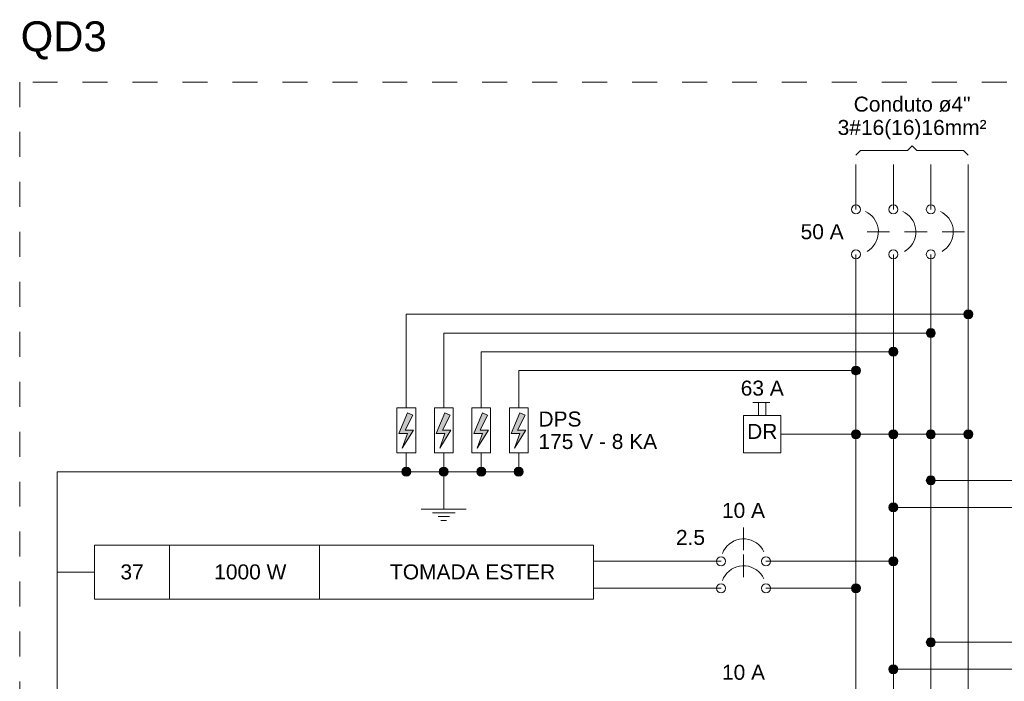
# Model space of a CAD drawing. Header units: feet. Extents: x -18 to 1038, y -110 to 48.
# Tile 94 of 199: x 93.08 to 98.01, y -4.68 to -1.37. Entities that reach past the tile are written whole.
import ezdxf

# ---------------------------------------------------------------- set-up
doc = ezdxf.new("R2010")
doc.units = ezdxf.units.FT
doc.header["$MEASUREMENT"] = 0
doc.linetypes.add('JIS_02_1.2', pattern=[0.25, 0.125, -0.125])
for name, color, linetype, lineweight in [('DI-Barramento Fase 1', 6, 'Continuous', 5), ('DI-Barramento Fase 2', 6, 'Continuous', 5), ('DI-Barramento Fase 3', 6, 'Continuous', 5), ('DI-Barramento Neutro', 6, 'Continuous', 5), ('DI-Disjuntor', 1, 'Continuous', 5), ('DI-Fios', 3, 'Continuous', 5), ('DI-Linhas do diagrama', 9, 'Continuous', 5), ('DI-Pontilhado', 7, 'JIS_02_1.2', 5), ('DI-Textos do diagrama', 7, 'Continuous', 5), ('DI-Títulos', 3, 'Continuous', 5)]:
    doc.layers.add(name, color=color, linetype=linetype, lineweight=lineweight)
doc.styles.add('Arial', font='arial.ttf')

msp = doc.modelspace()

# ---------------------------------------------------------------- hatches: boundary and pattern name
at = {"layer": 'DI-Barramento Neutro', "linetype": 'Continuous'}
msp.add_hatch(color=256, dxfattribs=at).paths.add_polyline_path([(97.2878, -3.446), (97.2877, -3.444), (97.2875, -3.4421), (97.2871, -3.4402), (97.2865, -3.4383), (97.2857, -3.4365), (97.2848, -3.4347), (97.2838, -3.4331), (97.2826, -3.4315), (97.2812, -3.4301), (97.2798, -3.4287), (97.2782, -3.4275), (97.2766, -3.4265), (97.2748, -3.4256), (97.273, -3.4248), (97.2712, -3.4242), (97.2692, -3.4238), (97.2673, -3.4236), (97.2653, -3.4235), (97.2634, -3.4236), (97.2614, -3.4238), (97.2595, -3.4242), (97.2576, -3.4248), (97.2558, -3.4256), (97.2541, -3.4265), (97.2524, -3.4275), (97.2509, -3.4287), (97.2494, -3.4301), (97.2481, -3.4315), (97.2469, -3.4331), (97.2458, -3.4347), (97.2449, -3.4365), (97.2442, -3.4383), (97.2436, -3.4402), (97.2432, -3.4421), (97.2429, -3.444), (97.2428, -3.446), (97.2429, -3.4479), (97.2432, -3.4499), (97.2436, -3.4518), (97.2442, -3.4537), (97.2449, -3.4555), (97.2458, -3.4572), (97.2469, -3.4589), (97.2481, -3.4604), (97.2494, -3.4619), (97.2509, -3.4632), (97.2524, -3.4644), (97.2541, -3.4655), (97.2558, -3.4664), (97.2576, -3.4671), (97.2595, -3.4677), (97.2614, -3.4681), (97.2634, -3.4684), (97.2653, -3.4685), (97.2673, -3.4684), (97.2692, -3.4681), (97.2712, -3.4677), (97.273, -3.4671), (97.2748, -3.4664), (97.2766, -3.4655), (97.2782, -3.4644), (97.2798, -3.4632), (97.2812, -3.4619), (97.2826, -3.4604), (97.2838, -3.4589), (97.2848, -3.4572), (97.2857, -3.4555), (97.2865, -3.4537), (97.2871, -3.4518), (97.2875, -3.4499), (97.2877, -3.4479)])
at = {"layer": 'DI-Fios', "linetype": 'Continuous'}
for points in [[(97.8503, -2.846), (97.8502, -2.844), (97.85, -2.8421), (97.8496, -2.8402), (97.849, -2.8383), (97.8482, -2.8365), (97.8473, -2.8347), (97.8463, -2.8331), (97.8451, -2.8315), (97.8437, -2.8301), (97.8423, -2.8287), (97.8407, -2.8275), (97.8391, -2.8265), (97.8373, -2.8256), (97.8355, -2.8248), (97.8337, -2.8242), (97.8317, -2.8238), (97.8298, -2.8236), (97.8278, -2.8235), (97.8259, -2.8236), (97.8239, -2.8238), (97.822, -2.8242), (97.8201, -2.8248), (97.8183, -2.8256), (97.8166, -2.8265), (97.8149, -2.8275), (97.8134, -2.8287), (97.8119, -2.8301), (97.8106, -2.8315), (97.8094, -2.8331), (97.8083, -2.8347), (97.8074, -2.8365), (97.8067, -2.8383), (97.8061, -2.8402), (97.8057, -2.8421), (97.8054, -2.844), (97.8053, -2.846), (97.8054, -2.8479), (97.8057, -2.8499), (97.8061, -2.8518), (97.8067, -2.8537), (97.8074, -2.8555), (97.8083, -2.8572), (97.8094, -2.8589), (97.8106, -2.8604), (97.8119, -2.8619), (97.8134, -2.8632), (97.8149, -2.8644), (97.8166, -2.8655), (97.8183, -2.8664), (97.8201, -2.8671), (97.822, -2.8677), (97.8239, -2.8681), (97.8259, -2.8684), (97.8278, -2.8685), (97.8298, -2.8684), (97.8317, -2.8681), (97.8337, -2.8677), (97.8355, -2.8671), (97.8373, -2.8664), (97.8391, -2.8655), (97.8407, -2.8644), (97.8423, -2.8632), (97.8437, -2.8619), (97.8451, -2.8604), (97.8463, -2.8589), (97.8473, -2.8572), (97.8482, -2.8555), (97.849, -2.8537), (97.8496, -2.8518), (97.85, -2.8499), (97.8502, -2.8479)], [(97.6628, -2.9397), (97.6627, -2.9378), (97.6625, -2.9358), (97.6621, -2.9339), (97.6615, -2.932), (97.6607, -2.9302), (97.6598, -2.9285), (97.6588, -2.9268), (97.6576, -2.9253), (97.6562, -2.9238), (97.6548, -2.9225), (97.6532, -2.9213), (97.6516, -2.9202), (97.6498, -2.9193), (97.648, -2.9186), (97.6462, -2.918), (97.6442, -2.9176), (97.6423, -2.9173), (97.6403, -2.9172), (97.6384, -2.9173), (97.6364, -2.9176), (97.6345, -2.918), (97.6326, -2.9186), (97.6308, -2.9193), (97.6291, -2.9202), (97.6274, -2.9213), (97.6259, -2.9225), (97.6244, -2.9238), (97.6231, -2.9253), (97.6219, -2.9268), (97.6208, -2.9285), (97.6199, -2.9302), (97.6192, -2.932), (97.6186, -2.9339), (97.6182, -2.9358), (97.6179, -2.9378), (97.6178, -2.9397), (97.6179, -2.9417), (97.6182, -2.9436), (97.6186, -2.9455), (97.6192, -2.9474), (97.6199, -2.9492), (97.6208, -2.951), (97.6219, -2.9526), (97.6231, -2.9542), (97.6244, -2.9556), (97.6259, -2.957), (97.6274, -2.9582), (97.6291, -2.9592), (97.6308, -2.9601), (97.6326, -2.9609), (97.6345, -2.9615), (97.6364, -2.9619), (97.6384, -2.9621), (97.6403, -2.9622), (97.6423, -2.9621), (97.6442, -2.9619), (97.6462, -2.9615), (97.648, -2.9609), (97.6498, -2.9601), (97.6516, -2.9592), (97.6532, -2.9582), (97.6548, -2.957), (97.6562, -2.9556), (97.6576, -2.9542), (97.6588, -2.9526), (97.6598, -2.951), (97.6607, -2.9492), (97.6615, -2.9474), (97.6621, -2.9455), (97.6625, -2.9436), (97.6627, -2.9417)], [(97.4753, -3.0335), (97.4752, -3.0315), (97.475, -3.0296), (97.4746, -3.0277), (97.474, -3.0258), (97.4732, -3.024), (97.4723, -3.0222), (97.4713, -3.0206), (97.4701, -3.019), (97.4687, -3.0176), (97.4673, -3.0162), (97.4657, -3.015), (97.4641, -3.014), (97.4623, -3.0131), (97.4605, -3.0123), (97.4587, -3.0117), (97.4567, -3.0113), (97.4548, -3.0111), (97.4528, -3.011), (97.4509, -3.0111), (97.4489, -3.0113), (97.447, -3.0117), (97.4451, -3.0123), (97.4433, -3.0131), (97.4416, -3.014), (97.4399, -3.015), (97.4384, -3.0162), (97.4369, -3.0176), (97.4356, -3.019), (97.4344, -3.0206), (97.4333, -3.0222), (97.4324, -3.024), (97.4317, -3.0258), (97.4311, -3.0277), (97.4307, -3.0296), (97.4304, -3.0315), (97.4303, -3.0335), (97.4304, -3.0354), (97.4307, -3.0374), (97.4311, -3.0393), (97.4317, -3.0412), (97.4324, -3.043), (97.4333, -3.0447), (97.4344, -3.0464), (97.4356, -3.0479), (97.4369, -3.0494), (97.4384, -3.0507), (97.4399, -3.0519), (97.4416, -3.053), (97.4433, -3.0539), (97.4451, -3.0546), (97.447, -3.0552), (97.4489, -3.0556), (97.4509, -3.0559), (97.4528, -3.056), (97.4548, -3.0559), (97.4567, -3.0556), (97.4587, -3.0552), (97.4605, -3.0546), (97.4623, -3.0539), (97.4641, -3.053), (97.4657, -3.0519), (97.4673, -3.0507), (97.4687, -3.0494), (97.4701, -3.0479), (97.4713, -3.0464), (97.4723, -3.0447), (97.4732, -3.043), (97.474, -3.0412), (97.4746, -3.0393), (97.475, -3.0374), (97.4752, -3.0354)], [(97.2878, -3.1272), (97.2877, -3.1253), (97.2875, -3.1233), (97.2871, -3.1214), (97.2865, -3.1195), (97.2857, -3.1177), (97.2848, -3.116), (97.2838, -3.1143), (97.2826, -3.1128), (97.2812, -3.1113), (97.2798, -3.11), (97.2782, -3.1088), (97.2766, -3.1077), (97.2748, -3.1068), (97.273, -3.1061), (97.2712, -3.1055), (97.2692, -3.1051), (97.2673, -3.1048), (97.2653, -3.1047), (97.2634, -3.1048), (97.2614, -3.1051), (97.2595, -3.1055), (97.2576, -3.1061), (97.2558, -3.1068), (97.2541, -3.1077), (97.2524, -3.1088), (97.2509, -3.11), (97.2494, -3.1113), (97.2481, -3.1128), (97.2469, -3.1143), (97.2458, -3.116), (97.2449, -3.1177), (97.2442, -3.1195), (97.2436, -3.1214), (97.2432, -3.1233), (97.2429, -3.1253), (97.2428, -3.1272), (97.2429, -3.1292), (97.2432, -3.1311), (97.2436, -3.133), (97.2442, -3.1349), (97.2449, -3.1367), (97.2458, -3.1385), (97.2469, -3.1401), (97.2481, -3.1417), (97.2494, -3.1431), (97.2509, -3.1445), (97.2524, -3.1457), (97.2541, -3.1467), (97.2558, -3.1476), (97.2576, -3.1484), (97.2595, -3.149), (97.2614, -3.1494), (97.2634, -3.1496), (97.2653, -3.1497), (97.2673, -3.1496), (97.2692, -3.1494), (97.2712, -3.149), (97.273, -3.1484), (97.2748, -3.1476), (97.2766, -3.1467), (97.2782, -3.1457), (97.2798, -3.1445), (97.2812, -3.1431), (97.2826, -3.1417), (97.2838, -3.1401), (97.2848, -3.1385), (97.2857, -3.1367), (97.2865, -3.1349), (97.2871, -3.133), (97.2875, -3.1311), (97.2877, -3.1292)], [(95.0378, -3.6335), (95.0377, -3.6315), (95.0375, -3.6296), (95.0371, -3.6277), (95.0365, -3.6258), (95.0357, -3.624), (95.0348, -3.6222), (95.0338, -3.6206), (95.0326, -3.619), (95.0312, -3.6176), (95.0298, -3.6162), (95.0282, -3.615), (95.0266, -3.614), (95.0248, -3.6131), (95.023, -3.6123), (95.0212, -3.6117), (95.0192, -3.6113), (95.0173, -3.6111), (95.0153, -3.611), (95.0134, -3.6111), (95.0114, -3.6113), (95.0095, -3.6117), (95.0076, -3.6123), (95.0058, -3.6131), (95.0041, -3.614), (95.0024, -3.615), (95.0009, -3.6162), (94.9994, -3.6176), (94.9981, -3.619), (94.9969, -3.6206), (94.9958, -3.6222), (94.9949, -3.624), (94.9942, -3.6258), (94.9936, -3.6277), (94.9932, -3.6296), (94.9929, -3.6315), (94.9928, -3.6335), (94.9929, -3.6354), (94.9932, -3.6374), (94.9936, -3.6393), (94.9942, -3.6412), (94.9949, -3.643), (94.9958, -3.6447), (94.9969, -3.6464), (94.9981, -3.6479), (94.9994, -3.6494), (95.0009, -3.6507), (95.0024, -3.6519), (95.0041, -3.653), (95.0058, -3.6539), (95.0076, -3.6546), (95.0095, -3.6552), (95.0114, -3.6556), (95.0134, -3.6559), (95.0153, -3.656), (95.0173, -3.6559), (95.0192, -3.6556), (95.0212, -3.6552), (95.023, -3.6546), (95.0248, -3.6539), (95.0266, -3.653), (95.0282, -3.6519), (95.0298, -3.6507), (95.0312, -3.6494), (95.0326, -3.6479), (95.0338, -3.6464), (95.0348, -3.6447), (95.0357, -3.643), (95.0365, -3.6412), (95.0371, -3.6393), (95.0375, -3.6374), (95.0377, -3.6354)], [(95.2253, -3.6335), (95.2252, -3.6315), (95.225, -3.6296), (95.2246, -3.6277), (95.224, -3.6258), (95.2232, -3.624), (95.2223, -3.6222), (95.2213, -3.6206), (95.2201, -3.619), (95.2187, -3.6176), (95.2173, -3.6162), (95.2157, -3.615), (95.2141, -3.614), (95.2123, -3.6131), (95.2105, -3.6123), (95.2087, -3.6117), (95.2067, -3.6113), (95.2048, -3.6111), (95.2028, -3.611), (95.2009, -3.6111), (95.1989, -3.6113), (95.197, -3.6117), (95.1951, -3.6123), (95.1933, -3.6131), (95.1916, -3.614), (95.1899, -3.615), (95.1884, -3.6162), (95.1869, -3.6176), (95.1856, -3.619), (95.1844, -3.6206), (95.1833, -3.6222), (95.1824, -3.624), (95.1817, -3.6258), (95.1811, -3.6277), (95.1807, -3.6296), (95.1804, -3.6315), (95.1803, -3.6335), (95.1804, -3.6354), (95.1807, -3.6374), (95.1811, -3.6393), (95.1817, -3.6412), (95.1824, -3.643), (95.1833, -3.6447), (95.1844, -3.6464), (95.1856, -3.6479), (95.1869, -3.6494), (95.1884, -3.6507), (95.1899, -3.6519), (95.1916, -3.653), (95.1933, -3.6539), (95.1951, -3.6546), (95.197, -3.6552), (95.1989, -3.6556), (95.2009, -3.6559), (95.2028, -3.656), (95.2048, -3.6559), (95.2067, -3.6556), (95.2087, -3.6552), (95.2105, -3.6546), (95.2123, -3.6539), (95.2141, -3.653), (95.2157, -3.6519), (95.2173, -3.6507), (95.2187, -3.6494), (95.2201, -3.6479), (95.2213, -3.6464), (95.2223, -3.6447), (95.2232, -3.643), (95.224, -3.6412), (95.2246, -3.6393), (95.225, -3.6374), (95.2252, -3.6354)], [(95.4128, -3.6335), (95.4127, -3.6315), (95.4125, -3.6296), (95.4121, -3.6277), (95.4115, -3.6258), (95.4107, -3.624), (95.4098, -3.6222), (95.4088, -3.6206), (95.4076, -3.619), (95.4062, -3.6176), (95.4048, -3.6162), (95.4032, -3.615), (95.4016, -3.614), (95.3998, -3.6131), (95.398, -3.6123), (95.3962, -3.6117), (95.3942, -3.6113), (95.3923, -3.6111), (95.3903, -3.611), (95.3884, -3.6111), (95.3864, -3.6113), (95.3845, -3.6117), (95.3826, -3.6123), (95.3808, -3.6131), (95.3791, -3.614), (95.3774, -3.615), (95.3759, -3.6162), (95.3744, -3.6176), (95.3731, -3.619), (95.3719, -3.6206), (95.3708, -3.6222), (95.3699, -3.624), (95.3692, -3.6258), (95.3686, -3.6277), (95.3682, -3.6296), (95.3679, -3.6315), (95.3678, -3.6335), (95.3679, -3.6354), (95.3682, -3.6374), (95.3686, -3.6393), (95.3692, -3.6412), (95.3699, -3.643), (95.3708, -3.6447), (95.3719, -3.6464), (95.3731, -3.6479), (95.3744, -3.6494), (95.3759, -3.6507), (95.3774, -3.6519), (95.3791, -3.653), (95.3808, -3.6539), (95.3826, -3.6546), (95.3845, -3.6552), (95.3864, -3.6556), (95.3884, -3.6559), (95.3903, -3.656), (95.3923, -3.6559), (95.3942, -3.6556), (95.3962, -3.6552), (95.398, -3.6546), (95.3998, -3.6539), (95.4016, -3.653), (95.4032, -3.6519), (95.4048, -3.6507), (95.4062, -3.6494), (95.4076, -3.6479), (95.4088, -3.6464), (95.4098, -3.6447), (95.4107, -3.643), (95.4115, -3.6412), (95.4121, -3.6393), (95.4125, -3.6374), (95.4127, -3.6354)], [(95.6003, -3.6335), (95.6002, -3.6315), (95.6, -3.6296), (95.5996, -3.6277), (95.599, -3.6258), (95.5982, -3.624), (95.5973, -3.6222), (95.5963, -3.6206), (95.5951, -3.619), (95.5937, -3.6176), (95.5923, -3.6162), (95.5907, -3.615), (95.5891, -3.614), (95.5873, -3.6131), (95.5855, -3.6123), (95.5837, -3.6117), (95.5817, -3.6113), (95.5798, -3.6111), (95.5778, -3.611), (95.5759, -3.6111), (95.5739, -3.6113), (95.572, -3.6117), (95.5701, -3.6123), (95.5683, -3.6131), (95.5666, -3.614), (95.5649, -3.615), (95.5634, -3.6162), (95.5619, -3.6176), (95.5606, -3.619), (95.5594, -3.6206), (95.5583, -3.6222), (95.5574, -3.624), (95.5567, -3.6258), (95.5561, -3.6277), (95.5557, -3.6296), (95.5554, -3.6315), (95.5553, -3.6335), (95.5554, -3.6354), (95.5557, -3.6374), (95.5561, -3.6393), (95.5567, -3.6412), (95.5574, -3.643), (95.5583, -3.6447), (95.5594, -3.6464), (95.5606, -3.6479), (95.5619, -3.6494), (95.5634, -3.6507), (95.5649, -3.6519), (95.5666, -3.653), (95.5683, -3.6539), (95.5701, -3.6546), (95.572, -3.6552), (95.5739, -3.6556), (95.5759, -3.6559), (95.5778, -3.656), (95.5798, -3.6559), (95.5817, -3.6556), (95.5837, -3.6552), (95.5855, -3.6546), (95.5873, -3.6539), (95.5891, -3.653), (95.5907, -3.6519), (95.5923, -3.6507), (95.5937, -3.6494), (95.5951, -3.6479), (95.5963, -3.6464), (95.5973, -3.6447), (95.5982, -3.643), (95.599, -3.6412), (95.5996, -3.6393), (95.6, -3.6374), (95.6002, -3.6354)]]:
    msp.add_hatch(color=256, dxfattribs=at).paths.add_polyline_path(points)
at = {"layer": 'DI-Linhas do diagrama', "linetype": 'Continuous'}
for points in [[(97.4753, -3.446), (97.4752, -3.444), (97.475, -3.4421), (97.4746, -3.4402), (97.474, -3.4383), (97.4732, -3.4365), (97.4723, -3.4347), (97.4713, -3.4331), (97.4701, -3.4315), (97.4687, -3.4301), (97.4673, -3.4287), (97.4657, -3.4275), (97.4641, -3.4265), (97.4623, -3.4256), (97.4605, -3.4248), (97.4587, -3.4242), (97.4567, -3.4238), (97.4548, -3.4236), (97.4528, -3.4235), (97.4509, -3.4236), (97.4489, -3.4238), (97.447, -3.4242), (97.4451, -3.4248), (97.4433, -3.4256), (97.4416, -3.4265), (97.4399, -3.4275), (97.4384, -3.4287), (97.4369, -3.4301), (97.4356, -3.4315), (97.4344, -3.4331), (97.4333, -3.4347), (97.4324, -3.4365), (97.4317, -3.4383), (97.4311, -3.4402), (97.4307, -3.4421), (97.4304, -3.444), (97.4303, -3.446), (97.4304, -3.4479), (97.4307, -3.4499), (97.4311, -3.4518), (97.4317, -3.4537), (97.4324, -3.4555), (97.4333, -3.4572), (97.4344, -3.4589), (97.4356, -3.4604), (97.4369, -3.4619), (97.4384, -3.4632), (97.4399, -3.4644), (97.4416, -3.4655), (97.4433, -3.4664), (97.4451, -3.4671), (97.447, -3.4677), (97.4489, -3.4681), (97.4509, -3.4684), (97.4528, -3.4685), (97.4548, -3.4684), (97.4567, -3.4681), (97.4587, -3.4677), (97.4605, -3.4671), (97.4623, -3.4664), (97.4641, -3.4655), (97.4657, -3.4644), (97.4673, -3.4632), (97.4687, -3.4619), (97.4701, -3.4604), (97.4713, -3.4589), (97.4723, -3.4572), (97.4732, -3.4555), (97.474, -3.4537), (97.4746, -3.4518), (97.475, -3.4499), (97.4752, -3.4479)], [(97.6628, -3.446), (97.6627, -3.444), (97.6625, -3.4421), (97.6621, -3.4402), (97.6615, -3.4383), (97.6607, -3.4365), (97.6598, -3.4347), (97.6588, -3.4331), (97.6576, -3.4315), (97.6562, -3.4301), (97.6548, -3.4287), (97.6532, -3.4275), (97.6516, -3.4265), (97.6498, -3.4256), (97.648, -3.4248), (97.6462, -3.4242), (97.6442, -3.4238), (97.6423, -3.4236), (97.6403, -3.4235), (97.6384, -3.4236), (97.6364, -3.4238), (97.6345, -3.4242), (97.6326, -3.4248), (97.6308, -3.4256), (97.6291, -3.4265), (97.6274, -3.4275), (97.6259, -3.4287), (97.6244, -3.4301), (97.6231, -3.4315), (97.6219, -3.4331), (97.6208, -3.4347), (97.6199, -3.4365), (97.6192, -3.4383), (97.6186, -3.4402), (97.6182, -3.4421), (97.6179, -3.444), (97.6178, -3.446), (97.6179, -3.4479), (97.6182, -3.4499), (97.6186, -3.4518), (97.6192, -3.4537), (97.6199, -3.4555), (97.6208, -3.4572), (97.6219, -3.4589), (97.6231, -3.4604), (97.6244, -3.4619), (97.6259, -3.4632), (97.6274, -3.4644), (97.6291, -3.4655), (97.6308, -3.4664), (97.6326, -3.4671), (97.6345, -3.4677), (97.6364, -3.4681), (97.6384, -3.4684), (97.6403, -3.4685), (97.6423, -3.4684), (97.6442, -3.4681), (97.6462, -3.4677), (97.648, -3.4671), (97.6498, -3.4664), (97.6516, -3.4655), (97.6532, -3.4644), (97.6548, -3.4632), (97.6562, -3.4619), (97.6576, -3.4604), (97.6588, -3.4589), (97.6598, -3.4572), (97.6607, -3.4555), (97.6615, -3.4537), (97.6621, -3.4518), (97.6625, -3.4499), (97.6627, -3.4479)], [(97.8503, -3.446), (97.8502, -3.444), (97.85, -3.4421), (97.8496, -3.4402), (97.849, -3.4383), (97.8482, -3.4365), (97.8473, -3.4347), (97.8463, -3.4331), (97.8451, -3.4315), (97.8437, -3.4301), (97.8423, -3.4287), (97.8407, -3.4275), (97.8391, -3.4265), (97.8373, -3.4256), (97.8355, -3.4248), (97.8337, -3.4242), (97.8317, -3.4238), (97.8298, -3.4236), (97.8278, -3.4235), (97.8259, -3.4236), (97.8239, -3.4238), (97.822, -3.4242), (97.8201, -3.4248), (97.8183, -3.4256), (97.8166, -3.4265), (97.8149, -3.4275), (97.8134, -3.4287), (97.8119, -3.4301), (97.8106, -3.4315), (97.8094, -3.4331), (97.8083, -3.4347), (97.8074, -3.4365), (97.8067, -3.4383), (97.8061, -3.4402), (97.8057, -3.4421), (97.8054, -3.444), (97.8053, -3.446), (97.8054, -3.4479), (97.8057, -3.4499), (97.8061, -3.4518), (97.8067, -3.4537), (97.8074, -3.4555), (97.8083, -3.4572), (97.8094, -3.4589), (97.8106, -3.4604), (97.8119, -3.4619), (97.8134, -3.4632), (97.8149, -3.4644), (97.8166, -3.4655), (97.8183, -3.4664), (97.8201, -3.4671), (97.822, -3.4677), (97.8239, -3.4681), (97.8259, -3.4684), (97.8278, -3.4685), (97.8298, -3.4684), (97.8317, -3.4681), (97.8337, -3.4677), (97.8355, -3.4671), (97.8373, -3.4664), (97.8391, -3.4655), (97.8407, -3.4644), (97.8423, -3.4632), (97.8437, -3.4619), (97.8451, -3.4604), (97.8463, -3.4589), (97.8473, -3.4572), (97.8482, -3.4555), (97.849, -3.4537), (97.8496, -3.4518), (97.85, -3.4499), (97.8502, -3.4479)], [(97.6628, -3.677), (97.6627, -3.675), (97.6625, -3.6731), (97.6621, -3.6712), (97.6615, -3.6693), (97.6607, -3.6675), (97.6598, -3.6657), (97.6588, -3.6641), (97.6576, -3.6625), (97.6562, -3.6611), (97.6548, -3.6597), (97.6532, -3.6585), (97.6516, -3.6575), (97.6498, -3.6566), (97.648, -3.6558), (97.6462, -3.6552), (97.6442, -3.6548), (97.6423, -3.6546), (97.6403, -3.6545), (97.6384, -3.6546), (97.6364, -3.6548), (97.6345, -3.6552), (97.6326, -3.6558), (97.6308, -3.6566), (97.6291, -3.6575), (97.6274, -3.6585), (97.6259, -3.6597), (97.6244, -3.6611), (97.6231, -3.6625), (97.6219, -3.6641), (97.6208, -3.6657), (97.6199, -3.6675), (97.6192, -3.6693), (97.6186, -3.6712), (97.6182, -3.6731), (97.6179, -3.675), (97.6178, -3.677), (97.6179, -3.6789), (97.6182, -3.6809), (97.6186, -3.6828), (97.6192, -3.6847), (97.6199, -3.6865), (97.6208, -3.6882), (97.6219, -3.6899), (97.6231, -3.6914), (97.6244, -3.6929), (97.6259, -3.6942), (97.6274, -3.6954), (97.6291, -3.6965), (97.6308, -3.6974), (97.6326, -3.6981), (97.6345, -3.6987), (97.6364, -3.6991), (97.6384, -3.6994), (97.6403, -3.6995), (97.6423, -3.6994), (97.6442, -3.6991), (97.6462, -3.6987), (97.648, -3.6981), (97.6498, -3.6974), (97.6516, -3.6965), (97.6532, -3.6954), (97.6548, -3.6942), (97.6562, -3.6929), (97.6576, -3.6914), (97.6588, -3.6899), (97.6598, -3.6882), (97.6607, -3.6865), (97.6615, -3.6847), (97.6621, -3.6828), (97.6625, -3.6809), (97.6627, -3.6789)], [(97.4753, -3.812), (97.4752, -3.81), (97.475, -3.8081), (97.4746, -3.8062), (97.474, -3.8043), (97.4732, -3.8025), (97.4723, -3.8007), (97.4713, -3.7991), (97.4701, -3.7975), (97.4687, -3.7961), (97.4673, -3.7947), (97.4657, -3.7935), (97.4641, -3.7925), (97.4623, -3.7916), (97.4605, -3.7908), (97.4587, -3.7902), (97.4567, -3.7898), (97.4548, -3.7896), (97.4528, -3.7895), (97.4509, -3.7896), (97.4489, -3.7898), (97.447, -3.7902), (97.4451, -3.7908), (97.4433, -3.7916), (97.4416, -3.7925), (97.4399, -3.7935), (97.4384, -3.7947), (97.4369, -3.7961), (97.4356, -3.7975), (97.4344, -3.7991), (97.4333, -3.8007), (97.4324, -3.8025), (97.4317, -3.8043), (97.4311, -3.8062), (97.4307, -3.8081), (97.4304, -3.81), (97.4303, -3.812), (97.4304, -3.8139), (97.4307, -3.8159), (97.4311, -3.8178), (97.4317, -3.8197), (97.4324, -3.8215), (97.4333, -3.8232), (97.4344, -3.8249), (97.4356, -3.8264), (97.4369, -3.8279), (97.4384, -3.8292), (97.4399, -3.8304), (97.4416, -3.8315), (97.4433, -3.8324), (97.4451, -3.8331), (97.447, -3.8337), (97.4489, -3.8341), (97.4509, -3.8344), (97.4528, -3.8345), (97.4548, -3.8344), (97.4567, -3.8341), (97.4587, -3.8337), (97.4605, -3.8331), (97.4623, -3.8324), (97.4641, -3.8315), (97.4657, -3.8304), (97.4673, -3.8292), (97.4687, -3.8279), (97.4701, -3.8264), (97.4713, -3.8249), (97.4723, -3.8232), (97.4732, -3.8215), (97.474, -3.8197), (97.4746, -3.8178), (97.475, -3.8159), (97.4752, -3.8139)], [(97.4753, -4.082), (97.4752, -4.08), (97.475, -4.0781), (97.4746, -4.0762), (97.474, -4.0743), (97.4732, -4.0725), (97.4723, -4.0707), (97.4713, -4.0691), (97.4701, -4.0675), (97.4687, -4.0661), (97.4673, -4.0647), (97.4657, -4.0635), (97.4641, -4.0625), (97.4623, -4.0616), (97.4605, -4.0608), (97.4587, -4.0602), (97.4567, -4.0598), (97.4548, -4.0596), (97.4528, -4.0595), (97.4509, -4.0596), (97.4489, -4.0598), (97.447, -4.0602), (97.4451, -4.0608), (97.4433, -4.0616), (97.4416, -4.0625), (97.4399, -4.0635), (97.4384, -4.0647), (97.4369, -4.0661), (97.4356, -4.0675), (97.4344, -4.0691), (97.4333, -4.0707), (97.4324, -4.0725), (97.4317, -4.0743), (97.4311, -4.0762), (97.4307, -4.0781), (97.4304, -4.08), (97.4303, -4.082), (97.4304, -4.0839), (97.4307, -4.0859), (97.4311, -4.0878), (97.4317, -4.0897), (97.4324, -4.0915), (97.4333, -4.0932), (97.4344, -4.0949), (97.4356, -4.0964), (97.4369, -4.0979), (97.4384, -4.0992), (97.4399, -4.1004), (97.4416, -4.1015), (97.4433, -4.1024), (97.4451, -4.1031), (97.447, -4.1037), (97.4489, -4.1041), (97.4509, -4.1044), (97.4528, -4.1045), (97.4548, -4.1044), (97.4567, -4.1041), (97.4587, -4.1037), (97.4605, -4.1031), (97.4623, -4.1024), (97.4641, -4.1015), (97.4657, -4.1004), (97.4673, -4.0992), (97.4687, -4.0979), (97.4701, -4.0964), (97.4713, -4.0949), (97.4723, -4.0932), (97.4732, -4.0915), (97.474, -4.0897), (97.4746, -4.0878), (97.475, -4.0859), (97.4752, -4.0839)], [(97.2878, -4.217), (97.2877, -4.215), (97.2875, -4.2131), (97.2871, -4.2112), (97.2865, -4.2093), (97.2857, -4.2075), (97.2848, -4.2057), (97.2838, -4.2041), (97.2826, -4.2025), (97.2812, -4.2011), (97.2798, -4.1997), (97.2782, -4.1985), (97.2766, -4.1975), (97.2748, -4.1966), (97.273, -4.1958), (97.2712, -4.1952), (97.2692, -4.1948), (97.2673, -4.1946), (97.2653, -4.1945), (97.2634, -4.1946), (97.2614, -4.1948), (97.2595, -4.1952), (97.2576, -4.1958), (97.2558, -4.1966), (97.2541, -4.1975), (97.2524, -4.1985), (97.2509, -4.1997), (97.2494, -4.2011), (97.2481, -4.2025), (97.2469, -4.2041), (97.2458, -4.2057), (97.2449, -4.2075), (97.2442, -4.2093), (97.2436, -4.2112), (97.2432, -4.2131), (97.2429, -4.215), (97.2428, -4.217), (97.2429, -4.2189), (97.2432, -4.2209), (97.2436, -4.2228), (97.2442, -4.2247), (97.2449, -4.2265), (97.2458, -4.2282), (97.2469, -4.2299), (97.2481, -4.2314), (97.2494, -4.2329), (97.2509, -4.2342), (97.2524, -4.2354), (97.2541, -4.2365), (97.2558, -4.2374), (97.2576, -4.2381), (97.2595, -4.2387), (97.2614, -4.2391), (97.2634, -4.2394), (97.2653, -4.2395), (97.2673, -4.2394), (97.2692, -4.2391), (97.2712, -4.2387), (97.273, -4.2381), (97.2748, -4.2374), (97.2766, -4.2365), (97.2782, -4.2354), (97.2798, -4.2342), (97.2812, -4.2329), (97.2826, -4.2314), (97.2838, -4.2299), (97.2848, -4.2282), (97.2857, -4.2265), (97.2865, -4.2247), (97.2871, -4.2228), (97.2875, -4.2209), (97.2877, -4.2189)], [(97.6628, -4.487), (97.6627, -4.485), (97.6625, -4.4831), (97.6621, -4.4812), (97.6615, -4.4793), (97.6607, -4.4775), (97.6598, -4.4757), (97.6588, -4.4741), (97.6576, -4.4725), (97.6562, -4.4711), (97.6548, -4.4697), (97.6532, -4.4685), (97.6516, -4.4675), (97.6498, -4.4666), (97.648, -4.4658), (97.6462, -4.4652), (97.6442, -4.4648), (97.6423, -4.4646), (97.6403, -4.4645), (97.6384, -4.4646), (97.6364, -4.4648), (97.6345, -4.4652), (97.6326, -4.4658), (97.6308, -4.4666), (97.6291, -4.4675), (97.6274, -4.4685), (97.6259, -4.4697), (97.6244, -4.4711), (97.6231, -4.4725), (97.6219, -4.4741), (97.6208, -4.4757), (97.6199, -4.4775), (97.6192, -4.4793), (97.6186, -4.4812), (97.6182, -4.4831), (97.6179, -4.485), (97.6178, -4.487), (97.6179, -4.4889), (97.6182, -4.4909), (97.6186, -4.4928), (97.6192, -4.4947), (97.6199, -4.4965), (97.6208, -4.4982), (97.6219, -4.4999), (97.6231, -4.5014), (97.6244, -4.5029), (97.6259, -4.5042), (97.6274, -4.5054), (97.6291, -4.5065), (97.6308, -4.5074), (97.6326, -4.5081), (97.6345, -4.5087), (97.6364, -4.5091), (97.6384, -4.5094), (97.6403, -4.5095), (97.6423, -4.5094), (97.6442, -4.5091), (97.6462, -4.5087), (97.648, -4.5081), (97.6498, -4.5074), (97.6516, -4.5065), (97.6532, -4.5054), (97.6548, -4.5042), (97.6562, -4.5029), (97.6576, -4.5014), (97.6588, -4.4999), (97.6598, -4.4982), (97.6607, -4.4965), (97.6615, -4.4947), (97.6621, -4.4928), (97.6625, -4.4909), (97.6627, -4.4889)], [(97.4753, -4.622), (97.4752, -4.62), (97.475, -4.6181), (97.4746, -4.6162), (97.474, -4.6143), (97.4732, -4.6125), (97.4723, -4.6107), (97.4713, -4.6091), (97.4701, -4.6075), (97.4687, -4.6061), (97.4673, -4.6047), (97.4657, -4.6035), (97.4641, -4.6025), (97.4623, -4.6016), (97.4605, -4.6008), (97.4587, -4.6002), (97.4567, -4.5998), (97.4548, -4.5996), (97.4528, -4.5995), (97.4509, -4.5996), (97.4489, -4.5998), (97.447, -4.6002), (97.4451, -4.6008), (97.4433, -4.6016), (97.4416, -4.6025), (97.4399, -4.6035), (97.4384, -4.6047), (97.4369, -4.6061), (97.4356, -4.6075), (97.4344, -4.6091), (97.4333, -4.6107), (97.4324, -4.6125), (97.4317, -4.6143), (97.4311, -4.6162), (97.4307, -4.6181), (97.4304, -4.62), (97.4303, -4.622), (97.4304, -4.6239), (97.4307, -4.6259), (97.4311, -4.6278), (97.4317, -4.6297), (97.4324, -4.6315), (97.4333, -4.6332), (97.4344, -4.6349), (97.4356, -4.6364), (97.4369, -4.6379), (97.4384, -4.6392), (97.4399, -4.6404), (97.4416, -4.6415), (97.4433, -4.6424), (97.4451, -4.6431), (97.447, -4.6437), (97.4489, -4.6441), (97.4509, -4.6444), (97.4528, -4.6445), (97.4548, -4.6444), (97.4567, -4.6441), (97.4587, -4.6437), (97.4605, -4.6431), (97.4623, -4.6424), (97.4641, -4.6415), (97.4657, -4.6404), (97.4673, -4.6392), (97.4687, -4.6379), (97.4701, -4.6364), (97.4713, -4.6349), (97.4723, -4.6332), (97.4732, -4.6315), (97.474, -4.6297), (97.4746, -4.6278), (97.475, -4.6259), (97.4752, -4.6239)]]:
    msp.add_hatch(color=256, dxfattribs=at).paths.add_polyline_path(points)
at = {"layer": 'DI-Textos do diagrama', "linetype": 'Continuous'}
for points in [[(95.0472, -3.3507), (95.0097, -3.425), (95.051, -3.425), (94.9947, -3.515), (95.021, -3.443), (94.9778, -3.443), (95.021, -3.3395)], [(95.2347, -3.3507), (95.1972, -3.425), (95.2385, -3.425), (95.1822, -3.515), (95.2085, -3.443), (95.1653, -3.443), (95.2085, -3.3395)], [(95.4222, -3.3507), (95.3847, -3.425), (95.426, -3.425), (95.3697, -3.515), (95.396, -3.443), (95.3528, -3.443), (95.396, -3.3395)], [(95.6097, -3.3507), (95.5722, -3.425), (95.6135, -3.425), (95.5572, -3.515), (95.5835, -3.443), (95.5403, -3.443), (95.5835, -3.3395)]]:
    msp.add_hatch(color=7, dxfattribs=at).paths.add_polyline_path(points)

# ---------------------------------------------------------------- linework, layer by layer
at = {"layer": 'DI-Barramento Fase 1'}
for p, q in [((97.2653, -2.096), (97.2653, -2.321)), ((97.2653, -2.546), (97.2653, -11.6285))]:
    msp.add_line(p, q, dxfattribs=at)
at = {"layer": 'DI-Barramento Fase 2'}
for p, q in [((97.4528, -2.096), (97.4528, -2.321)), ((97.4528, -2.546), (97.4528, -11.6285))]:
    msp.add_line(p, q, dxfattribs=at)
at = {"layer": 'DI-Barramento Fase 3'}
for p, q in [((97.6403, -2.096), (97.6403, -2.321)), ((97.6403, -2.546), (97.6403, -11.6285))]:
    msp.add_line(p, q, dxfattribs=at)
at = {"layer": 'DI-Barramento Neutro'}
msp.add_line((97.8278, -2.096), (97.8278, -11.6285), dxfattribs=at)
msp.add_circle((97.2653, -3.446), 0.0225, dxfattribs=at)
at = {"layer": 'DI-Disjuntor'}
for p, q in [((97.3216, -2.4335), (97.4341, -2.4335)), ((97.5091, -2.4335), (97.6216, -2.4335)), ((97.6966, -2.4335), (97.8091, -2.4335)), ((96.7497, -3.2866), (96.8341, -3.2866)), ((96.7778, -3.3522), (96.7778, -3.2866)), ((96.8153, -3.3522), (96.8153, -3.2866)), ((94.9685, -3.3147), (95.0622, -3.3147)), ((94.9685, -3.5397), (94.9685, -3.3147)), ((95.0622, -3.3147), (95.0622, -3.5397)), ((95.156, -3.3147), (95.2497, -3.3147)), ((95.156, -3.5397), (95.156, -3.3147)), ((95.2497, -3.3147), (95.2497, -3.5397)), ((95.3435, -3.3147), (95.4372, -3.3147)), ((95.3435, -3.5397), (95.3435, -3.3147)), ((95.4372, -3.3147), (95.4372, -3.5397)), ((95.531, -3.3147), (95.6247, -3.3147)), ((95.531, -3.5397), (95.531, -3.3147)), ((95.6247, -3.3147), (95.6247, -3.5397)), ((96.7028, -3.3522), (96.7028, -3.5397)), ((96.8903, -3.3522), (96.7028, -3.3522)), ((96.8903, -3.3522), (96.8903, -3.5397)), ((95.0622, -3.5397), (94.9685, -3.5397)), ((95.2497, -3.5397), (95.156, -3.5397)), ((95.4372, -3.5397), (95.3435, -3.5397)), ((95.6247, -3.5397), (95.531, -3.5397)), ((96.8903, -3.5397), (96.7028, -3.5397)), ((96.7028, -4.0257), (96.7028, -3.9132)), ((96.7028, -4.1607), (96.7028, -4.0482))]:
    msp.add_line(p, q, dxfattribs=at)
for points in [[(97.3216, -2.5309), (97.3329, -2.5234), (97.3433, -2.5146), (97.3525, -2.5045), (97.3605, -2.4935), (97.3671, -2.4815), (97.3721, -2.4689), (97.3756, -2.4557), (97.3775, -2.4422), (97.3777, -2.4286), (97.3763, -2.415), (97.3733, -2.4017), (97.3686, -2.3889), (97.3625, -2.3768), (97.3549, -2.3654), (97.346, -2.3551), (97.336, -2.3459), (97.3248, -2.338), (97.3129, -2.3315)], [(97.5091, -2.5309), (97.5204, -2.5234), (97.5308, -2.5146), (97.54, -2.5045), (97.548, -2.4935), (97.5546, -2.4815), (97.5596, -2.4689), (97.5631, -2.4557), (97.565, -2.4422), (97.5652, -2.4286), (97.5638, -2.415), (97.5608, -2.4017), (97.5561, -2.3889), (97.55, -2.3768), (97.5424, -2.3654), (97.5335, -2.3551), (97.5235, -2.3459), (97.5123, -2.338), (97.5004, -2.3315)], [(97.6966, -2.5309), (97.7079, -2.5234), (97.7183, -2.5146), (97.7275, -2.5045), (97.7355, -2.4935), (97.7421, -2.4815), (97.7471, -2.4689), (97.7506, -2.4557), (97.7525, -2.4422), (97.7527, -2.4286), (97.7513, -2.415), (97.7483, -2.4017), (97.7436, -2.3889), (97.7375, -2.3768), (97.7299, -2.3654), (97.721, -2.3551), (97.711, -2.3459), (97.6998, -2.338), (97.6879, -2.3315)], [(96.8048, -4.0344), (96.7977, -4.0215), (96.789, -4.0097), (96.7788, -3.999), (96.7674, -3.9898), (96.7548, -3.9822), (96.7413, -3.9763), (96.7272, -3.9721), (96.7126, -3.9699), (96.6979, -3.9696), (96.6833, -3.9712), (96.669, -3.9747), (96.6553, -3.98), (96.6424, -3.9871), (96.6305, -3.9958), (96.6199, -4.006), (96.6107, -4.0174), (96.603, -4.03), (96.5971, -4.0435)], [(96.8048, -4.1694), (96.7977, -4.1565), (96.789, -4.1447), (96.7788, -4.134), (96.7674, -4.1248), (96.7548, -4.1172), (96.7413, -4.1113), (96.7272, -4.1071), (96.7126, -4.1049), (96.6979, -4.1046), (96.6833, -4.1062), (96.669, -4.1097), (96.6553, -4.115), (96.6424, -4.1221), (96.6305, -4.1308), (96.6199, -4.141), (96.6107, -4.1524), (96.603, -4.165), (96.5971, -4.1785)]]:
    msp.add_lwpolyline(points, dxfattribs=at)
for centre in [(97.2653, -2.321), (97.4528, -2.321), (97.6403, -2.321), (97.2653, -2.546), (97.4528, -2.546), (97.6403, -2.546), (96.5903, -4.082), (96.8153, -4.082), (96.5903, -4.217), (96.8153, -4.217)]:
    msp.add_circle(centre, 0.0225, dxfattribs=at)
at = {"layer": 'DI-Fios'}
for p, q in [((97.8278, -2.846), (95.0153, -2.846)), ((95.0153, -2.846), (95.0153, -3.3147)), ((97.6403, -2.9397), (95.2028, -2.9397)), ((95.2028, -2.9397), (95.2028, -3.3147)), ((97.4528, -3.0335), (95.3903, -3.0335)), ((95.3903, -3.0335), (95.3903, -3.3147)), ((97.2653, -3.1272), (95.5778, -3.1272)), ((95.5778, -3.1272), (95.5778, -3.3147)), ((95.0153, -3.5397), (95.0153, -3.6335)), ((95.2028, -3.5397), (95.2028, -3.6335)), ((95.3903, -3.5397), (95.3903, -3.6335)), ((95.5778, -3.5397), (95.5778, -3.6335)), ((93.2678, -3.6335), (95.5778, -3.6335)), ((93.2678, -12.041), (93.2678, -3.6335)), ((95.2028, -3.6335), (95.2028, -3.821)), ((95.0903, -3.821), (95.3153, -3.821)), ((95.1466, -3.8397), (95.2591, -3.8397)), ((95.1747, -3.8585), (95.231, -3.8585)), ((95.1888, -3.8772), (95.2169, -3.8772)), ((93.4553, -4.136), (93.2678, -4.136))]:
    msp.add_line(p, q, dxfattribs=at)
for centre in [(97.8278, -2.846), (97.8278, -2.846), (97.6403, -2.9397), (97.6403, -2.9397), (97.4528, -3.0335), (97.4528, -3.0335), (97.2653, -3.1272), (97.2653, -3.1272), (95.0153, -3.6335), (95.0153, -3.6335), (95.2028, -3.6335), (95.2028, -3.6335), (95.3903, -3.6335), (95.3903, -3.6335), (95.5778, -3.6335), (95.5778, -3.6335)]:
    msp.add_circle(centre, 0.0225, dxfattribs=at)
at = {"layer": 'DI-Linhas do diagrama'}
for p, q in [((97.5231, -2.0257), (97.5466, -2.0022)), ((97.5466, -2.0022), (97.57, -2.0257)), ((97.2653, -2.0491), (97.2888, -2.0257)), ((97.2888, -2.0257), (97.5231, -2.0257)), ((97.57, -2.0257), (97.8044, -2.0257)), ((97.8044, -2.0257), (97.8278, -2.0491)), ((97.2653, -3.446), (96.8903, -3.446)), ((97.2653, -3.446), (97.8278, -3.446)), ((97.6403, -3.677), (98.2778, -3.677)), ((97.4528, -3.812), (98.2778, -3.812)), ((95.9528, -4.001), (93.4553, -4.001)), ((93.4553, -4.001), (93.4553, -4.271)), ((93.8303, -4.271), (93.8303, -4.001)), ((94.5803, -4.271), (94.5803, -4.001)), ((95.9528, -4.271), (95.9528, -4.001)), ((95.9528, -4.082), (96.5903, -4.082)), ((97.4528, -4.082), (96.8153, -4.082)), ((95.9528, -4.217), (96.5903, -4.217)), ((97.2653, -4.217), (96.8153, -4.217)), ((93.4553, -4.271), (95.9528, -4.271)), ((97.6403, -4.487), (98.2778, -4.487)), ((97.4528, -4.622), (98.2778, -4.622))]:
    msp.add_line(p, q, dxfattribs=at)
for centre in [(97.2653, -3.446), (97.4528, -3.446), (97.4528, -3.446), (97.6403, -3.446), (97.6403, -3.446), (97.8278, -3.446), (97.8278, -3.446), (97.6403, -3.677), (97.6403, -3.677), (97.4528, -3.812), (97.4528, -3.812), (97.4528, -4.082), (97.4528, -4.082), (97.2653, -4.217), (97.2653, -4.217), (97.6403, -4.487), (97.6403, -4.487), (97.4528, -4.622), (97.4528, -4.622)]:
    msp.add_circle(centre, 0.0225, dxfattribs=at)
at = {"layer": 'DI-Pontilhado'}
for p, q in [((102.0203, -1.6835), (93.0803, -1.6835)), ((93.0803, -1.6835), (93.0803, -12.266))]:
    msp.add_line(p, q, dxfattribs=at)
at = {"layer": 'DI-Textos do diagrama'}
for points in [[(95.0472, -3.3507), (95.0097, -3.425), (95.051, -3.425), (94.9947, -3.515), (95.021, -3.443), (94.9778, -3.443), (95.021, -3.3395), (95.0472, -3.3507)], [(95.2347, -3.3507), (95.1972, -3.425), (95.2385, -3.425), (95.1822, -3.515), (95.2085, -3.443), (95.1653, -3.443), (95.2085, -3.3395), (95.2347, -3.3507)], [(95.4222, -3.3507), (95.3847, -3.425), (95.426, -3.425), (95.3697, -3.515), (95.396, -3.443), (95.3528, -3.443), (95.396, -3.3395), (95.4222, -3.3507)], [(95.6097, -3.3507), (95.5722, -3.425), (95.6135, -3.425), (95.5572, -3.515), (95.5835, -3.443), (95.5403, -3.443), (95.5835, -3.3395), (95.6097, -3.3507)]]:
    msp.add_lwpolyline(points, dxfattribs=at)

# ---------------------------------------------------------------- texts
at = {"layer": 'DI-Disjuntor', "insert": (96.7966, -3.4694), "char_height": 0.075, "width": 0.302744, "attachment_point": 8, "line_spacing_factor": 0.6, "style": 'Arial'}
msp.add_mtext('DR', dxfattribs=at)
at = {"layer": 'DI-Textos do diagrama', "char_height": 0.075, "line_spacing_factor": 0.6, "style": 'Arial'}
for s, insert, width, attachment_point in [('Conduto ø4"', (97.5466, -1.8335), 1.169245, 8), ('3#16(16)16mm²', (97.5466, -1.9707), 1.490396, 8), ('50 A', (97.2041, -2.471), 0.431021, 9), ('63 A', (96.7966, -3.2538), 0.431021, 8), ('DPS', (95.6766, -3.4085), 0.431021, 7), ('175 V - 8 KA', (95.6766, -3.521), 1.187995, 7), ('10 A', (96.7028, -3.866), 0.431021, 8), ('2.5', (96.5103, -4.001), 0.291197, 9), ('37', (93.6428, -4.1735), 0.233003, 8), ('  1000 W', (94.2053, -4.1735), 0.838377, 8), ('TOMADA ESTER', (95.7603, -4.1735), 1.653773, 9), ('10 A', (96.7028, -4.676), 0.431021, 8)]:
    msp.add_mtext(s, dxfattribs=dict(at, insert=insert, width=width, attachment_point=attachment_point))
at = {"layer": 'DI-Títulos', "insert": (93.0853, -1.571), "char_height": 0.15, "width": 0.861814, "attachment_point": 7, "line_spacing_factor": 0.6, "style": 'Arial'}
msp.add_mtext('QD3', dxfattribs=at)

doc.saveas('drawing.dxf')
